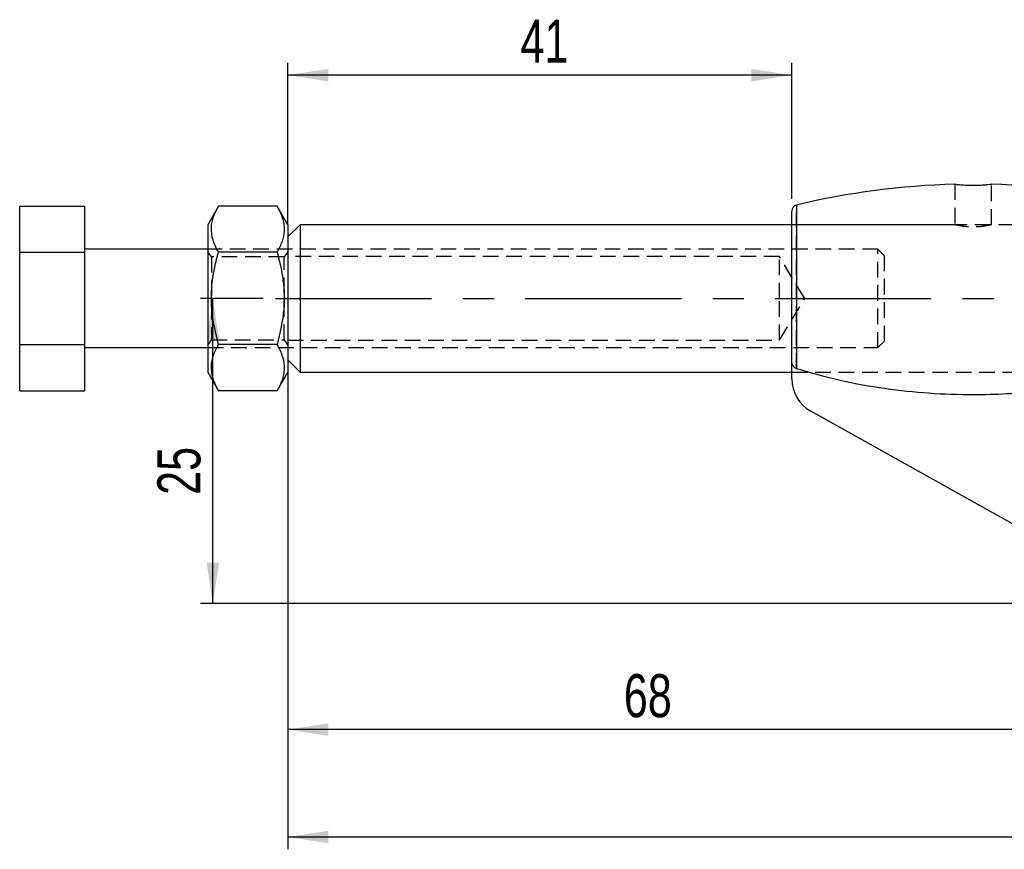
# Model space of a CAD drawing. Extents: x 27 to 362, y 20 to 287.
# Tile 5 of 11: x 27 to 107, y 182 to 250. Entities that reach past the tile are written whole.
import ezdxf

# ---------------------------------------------------------------- set-up
doc = ezdxf.new("R2010")
doc.units = 0
doc.linetypes.add('CENTERX2', pattern=[20.32, 12.7, -2.54, 2.54, -2.54])
doc.linetypes.add('HIDDEN', pattern=[1.905, 1.27, -0.635])
doc.layers.get('0').update_dxf_attribs({"linetype": 'CONTINUOUS'})
doc.styles.add('SLDTEXTSTYLE0', font='TXT', dxfattribs={"width": 0.75})
doc.dimstyles.new('SLDDIMSTYLE0', dxfattribs={"dimtxt": 3.5, "dimasz": 3.302, "dimexe": 0, "dimexo": 0.0625, "dimgap": 0.875, "dimtad": 1, "dimdec": 0, "dimrnd": 1e-09, "dimzin": 12, "dimtxsty": 'SLDTEXTSTYLE0', "dimsah": 1, "dimcen": 0.09, "dimazin": 3, "dimtfac": 1, "dimtdec": 0, "dimtofl": 0, "dimtmove": 0, "dimatfit": 3, "dimtolj": 1, "dimtzin": 12})
doc.dimstyles.new('SLDDIMSTYLE1', dxfattribs={"dimtxt": 3.5, "dimasz": 3.302, "dimexe": 0, "dimexo": 0.0625, "dimgap": 0.875, "dimtad": 1, "dimdec": 0, "dimrnd": 1e-09, "dimzin": 12, "dimtxsty": 'SLDTEXTSTYLE0', "dimsah": 1, "dimcen": 0.09, "dimazin": 3, "dimtfac": 1, "dimtofl": 0, "dimtmove": 0, "dimatfit": 3, "dimtolj": 1, "dimtzin": 12})

# ---------------------------------------------------------------- blocks, each defined once
blk = doc.blocks.new('_D')
at = {"color": 179, "linetype": 'CONTINUOUS'}
for p, q in [((46.566, 227.163), (41.474, 227.163)), ((42.474, 202.363), (42.474, 227.163)), ((118.061, 202.363), (41.474, 202.363))]:
    blk.add_line(p, q, dxfattribs=at)
for points in [[(42.474, 227.163), (41.966, 223.861), (42.982, 223.861)], [(42.474, 202.363), (42.982, 205.665), (41.966, 205.665)]]:
    blk.add_solid(points, dxfattribs=at)
at = {"color": 179, "linetype": 'CONTINUOUS', "insert": (37.962, 211.182, 0.1), "char_height": 3.5, "attachment_point": 1, "rotation": 90, "style": 'SLDTEXTSTYLE0'}
blk.add_mtext('25', dxfattribs=at)
blk = doc.blocks.new('_D_1')
at = {"color": 179, "linetype": 'CONTINUOUS'}
for p, q in [((332.817, 238.332), (332.817, 182.363)), ((48.566, 221.163), (48.566, 182.363)), ((332.817, 183.363), (48.566, 183.363))]:
    blk.add_line(p, q, dxfattribs=at)
for points in [[(48.566, 183.363), (51.868, 182.855), (51.868, 183.871)], [(332.817, 183.363), (329.515, 183.871), (329.515, 182.855)]]:
    blk.add_solid(points, dxfattribs=at)
at = {"color": 179, "linetype": 'CONTINUOUS', "insert": (187.2, 187.875, 0.1), "char_height": 3.5, "attachment_point": 1, "style": 'SLDTEXTSTYLE0'}
blk.add_mtext('284', dxfattribs=at)
blk = doc.blocks.new('_D_2')
at = {"color": 179, "linetype": 'CONTINUOUS'}
for p, q in [((48.566, 221.163), (48.566, 191.101)), ((117.061, 198.363), (117.061, 191.101)), ((117.061, 192.101), (48.566, 192.101))]:
    blk.add_line(p, q, dxfattribs=at)
for points in [[(48.566, 192.101), (51.868, 191.593), (51.868, 192.609)], [(117.061, 192.101), (113.759, 192.609), (113.759, 191.593)]]:
    blk.add_solid(points, dxfattribs=at)
at = {"color": 179, "linetype": 'CONTINUOUS', "insert": (75.896, 196.612, 0.1), "char_height": 3.5, "attachment_point": 1, "style": 'SLDTEXTSTYLE0'}
blk.add_mtext('68', dxfattribs=at)
blk = doc.blocks.new('_D_3')
at = {"color": 179, "linetype": 'CONTINUOUS'}
for p, q in [((48.566, 233.163), (48.566, 246.323)), ((89.56, 235.271), (89.56, 246.323)), ((89.56, 245.323), (48.566, 245.323))]:
    blk.add_line(p, q, dxfattribs=at)
for points in [[(48.566, 245.323), (51.868, 244.815), (51.868, 245.831)], [(89.56, 245.323), (86.258, 245.831), (86.258, 244.815)]]:
    blk.add_solid(points, dxfattribs=at)
at = {"color": 179, "linetype": 'CONTINUOUS', "insert": (67.49, 249.835, 0.1), "char_height": 3.5, "attachment_point": 1, "style": 'SLDTEXTSTYLE0'}
blk.add_mtext('41', dxfattribs=at)

msp = doc.modelspace()

# ---------------------------------------------------------------- linework, layer by layer
at = {"color": 7, "linetype": 'HIDDEN'}
for p, q in [((102.8108, 236.4432), (102.8108, 233.1583)), ((102.9807, 236.4234), (103.1439, 236.4047)), ((105.8108, 233.1633), (105.8108, 236.4434)), ((89.9434, 221.4482), (89.9434, 234.7568)), ((119.0611, 233.1633), (89.5605, 233.1633)), ((102.8308, 233.1633), (89.5605, 233.1633)), ((119.0611, 233.1633), (105.8108, 233.1633)), ((96.5656, 231.1633), (42.0656, 231.1633)), ((42.3566, 230.5383), (42.0656, 230.9538)), ((48.5656, 230.9538), (48.2746, 230.5383)), ((96.5656, 223.1633), (96.5656, 231.1633)), ((97.0656, 230.6633), (96.5656, 231.1633)), ((97.0656, 230.6633), (97.0656, 223.6633)), ((42.3566, 230.5383), (42.3566, 223.7883)), ((48.2746, 230.5383), (42.3566, 230.5383)), ((48.2746, 223.7883), (48.2746, 230.5383)), ((88.5656, 230.5633), (48.5656, 230.5633)), ((88.5656, 227.1633), (88.5656, 230.5633)), ((90.6085, 227.1633), (88.5656, 230.5633)), ((88.5656, 223.7633), (88.5656, 227.1633)), ((88.5656, 223.7633), (90.6085, 227.1633)), ((42.0656, 223.3727), (42.3566, 223.7883)), ((42.3566, 223.7883), (48.2746, 223.7883)), ((48.2746, 223.7883), (48.5656, 223.3727)), ((48.5656, 223.7633), (88.5656, 223.7633)), ((96.5656, 223.1633), (97.0656, 223.6633)), ((42.0656, 223.1633), (96.5656, 223.1633)), ((89.5605, 221.1633), (119.1884, 221.1633)), ((89.5605, 221.1633), (119.1732, 221.1633))]:
    msp.add_line(p, q, dxfattribs=at)
at = {"color": 7, "linetype": 'CONTINUOUS'}
for p, q in [((26.7656, 234.6688), (32.0656, 234.6688)), ((26.7656, 230.916), (26.7656, 234.6688)), ((32.0656, 230.916), (32.0656, 234.6688)), ((42.9348, 234.6688), (42.0656, 233.1633)), ((47.6963, 234.6688), (42.9348, 234.6688)), ((48.5656, 233.1633), (47.6963, 234.6688)), ((89.5605, 222.1119), (89.5605, 234.2707)), ((42.0656, 233.1633), (42.0656, 221.1633)), ((49.5656, 233.1633), (48.5656, 232.1633)), ((48.5656, 233.1633), (48.5656, 221.1633)), ((89.5605, 233.1633), (49.5656, 233.1633)), ((49.5656, 233.1633), (49.5656, 227.1633)), ((26.7656, 230.916), (32.0656, 230.916)), ((26.7656, 223.4105), (26.7656, 230.916)), ((42.0656, 231.1633), (32.0656, 231.1633)), ((32.0656, 223.4105), (32.0656, 230.916)), ((47.6963, 230.916), (42.9348, 230.916)), ((49.5656, 227.1633), (49.5656, 221.1633)), ((26.7656, 223.4105), (32.0656, 223.4105)), ((26.7656, 219.6577), (26.7656, 223.4105)), ((32.0656, 219.6577), (32.0656, 223.4105)), ((32.0656, 223.1633), (42.0656, 223.1633)), ((47.6963, 223.4105), (42.9348, 223.4105)), ((48.5656, 222.1633), (49.5656, 221.1633)), ((89.5605, 220.623), (89.5605, 222.1119)), ((42.0656, 221.1633), (42.9348, 219.6577)), ((47.6963, 219.6577), (48.5656, 221.1633)), ((49.5656, 221.1633), (89.5605, 221.1633)), ((26.7656, 219.6577), (32.0656, 219.6577)), ((47.6963, 219.6577), (42.9348, 219.6577)), ((117.136, 203.4401), (91.096, 218.0048))]:
    msp.add_line(p, q, dxfattribs=at)
at = {"color": 8, "linetype": 'CONTINUOUS'}
msp.add_line((89.9434, 234.7568), (89.9434, 221.4482), dxfattribs=at)
at = {"color": 179, "linetype": 'CENTERX2'}
msp.add_line((47.5656, 227.1633), (132.5656, 227.1633), dxfattribs=at)
at = {"color": 7, "linetype": 'CONTINUOUS'}
for centre, radius, start, end in [((104.3108, 175.1265), 61.3368, 91.390167, 103.54676), ((104.3108, 175.1265), 61.3368, 76.45324, 88.609403), ((90.0605, 234.2707), 0.5, 103.54676, 180), ((92.5605, 220.623), 3, 180, 240.780754)]:
    msp.add_arc(centre, radius, start, end, dxfattribs=at)
for points, knots in [([(103.0824, 236.411), (102.9959, 236.4215), (102.8388, 236.4406), (102.8283, 236.4424), (102.8235, 236.4432)], [0, 0, 0, 0, 0.550739, 1, 1, 1, 1]), ([(105.7991, 236.4433), (105.7922, 236.4424), (105.7773, 236.4402), (105.5558, 236.4115), (105.1992, 236.3753), (104.7366, 236.3461), (104.2269, 236.3378), (103.7309, 236.3536), (103.3359, 236.3836), (103.1565, 236.403), (103.0824, 236.411)], [0, 0, 0, 0, 0.110047, 0.2421619, 0.3752426, 0.5090608, 0.642221, 0.7743423, 0.9066701, 1, 1, 1, 1]), ([(42.9348, 230.916), (42.7671, 231.2417), (42.4281, 231.9002), (42.3041, 232.8759), (42.4861, 233.8085), (42.7843, 234.3803), (42.9348, 234.6688)], [0, 0, 0, 0, 0.26460233, 0.53494225, 0.76534025, 1, 1, 1, 1]), ([(47.6963, 234.6688), (47.864, 234.3431), (48.203, 233.6846), (48.327, 232.709), (48.145, 231.7763), (47.8468, 231.2045), (47.6963, 230.916)], [0, 0, 0, 0, 0.2646022, 0.5349422, 0.7653402, 1, 1, 1, 1]), ([(42.9348, 223.4105), (42.7025, 224.3657), (42.3183, 225.9453), (42.3541, 228.2363), (42.6209, 229.7771), (42.8651, 230.6633), (42.9348, 230.916)], [0, 0, 0, 0, 0.385644, 0.6377492, 0.896667, 1, 1, 1, 1]), ([(47.6963, 230.916), (47.766, 230.6633), (48.0059, 229.7929), (48.2753, 228.2529), (48.3167, 225.9612), (47.9286, 224.3657), (47.6963, 223.4105)], [0, 0, 0, 0, 0.1033335, 0.3558137, 0.6143543, 1, 1, 1, 1]), ([(42.9348, 219.6577), (42.7671, 219.9834), (42.4281, 220.6419), (42.3041, 221.6175), (42.4861, 222.5502), (42.7843, 223.122), (42.9348, 223.4105)], [0, 0, 0, 0, 0.26460231, 0.53494222, 0.76534024, 1, 1, 1, 1]), ([(47.6963, 223.4105), (47.864, 223.0848), (48.203, 222.4263), (48.327, 221.4506), (48.145, 220.518), (47.8468, 219.9462), (47.6963, 219.6577)], [0, 0, 0, 0, 0.26460233, 0.53494225, 0.76534025, 1, 1, 1, 1]), ([(89.9434, 221.4482), (89.8949, 221.4702), (89.7984, 221.514), (89.6751, 221.6554), (89.5794, 221.8568), (89.567, 222.0239), (89.5605, 222.1119)], [0, 0, 0, 0, 0.1940098, 0.3867429, 0.6770934, 1, 1, 1, 1]), ([(118.6783, 221.4482), (117.2325, 221.0397), (114.3256, 220.2185), (109.5084, 219.5079), (104.9502, 219.257), (100.7067, 219.4041), (97.0947, 219.7912), (93.4853, 220.4219), (91.1239, 221.1061), (89.9434, 221.4482)], [0, 0, 0, 0, 0.1544694, 0.3105839, 0.4999494, 0.6235514, 0.7471481, 0.8735945, 1, 1, 1, 1])]:
    msp.add_open_spline(points, degree=3, knots=knots, dxfattribs=at)
at = {"color": 7, "linetype": 'HIDDEN'}
msp.add_open_spline([(105.8108, 233.1633), (105.7947, 233.1591), (105.7626, 233.1509), (105.5128, 233.0932), (105.1411, 233.0267), (104.669, 232.9765), (104.1597, 232.9674), (103.6751, 233.0015), (103.2567, 233.064), (102.9584, 233.1266), (102.8087, 233.1638), (102.8259, 233.1595), (102.8308, 233.1583)], degree=3, knots=[0, 0, 0, 0, 0.1051323, 0.2101903, 0.3171953, 0.4257585, 0.5321271, 0.6359402, 0.740827, 0.8486959, 0.9569029, 1, 1, 1, 1], dxfattribs=at)

# ---------------------------------------------------------------- dimensions: what is measured, and where the dimension line sits
at = {"color": 179, "linetype": 'CONTINUOUS'}
for base, p1, p2, dimstyle, picture, middle in [((48.5656, 245.3228), (89.5605, 234.2707), (48.5656, 232.1633), 'SLDDIMSTYLE0', '_D_3', (71.4979, 245.3228)), ((48.5656, 183.3632), (332.8171, 239.3319), (48.5656, 222.1633), 'SLDDIMSTYLE1', '_D_1', (192.5013, 183.3632)), ((48.5656, 192.1007), (117.0611, 199.3633), (48.5656, 222.1633), 'SLDDIMSTYLE1', '_D_2', (79.9039, 192.1007))]:
    dim = msp.add_linear_dim(base=base, p1=p1, p2=p2, dimstyle=dimstyle, dxfattribs=at)
    dim.commit()
    dim.dimension.update_dxf_attribs({"geometry": picture, "text_midpoint": middle, "dimtype": 160})
dim = msp.add_linear_dim(base=(42.4739, 227.1633), p1=(119.0611, 202.3633), p2=(47.5656, 227.1633), angle=90, dimstyle='SLDDIMSTYLE0', dxfattribs=at)
dim.commit()
dim.dimension.update_dxf_attribs({"geometry": '_D', "text_midpoint": (42.4739, 215.1903), "dimtype": 160})

doc.saveas('drawing.dxf')
